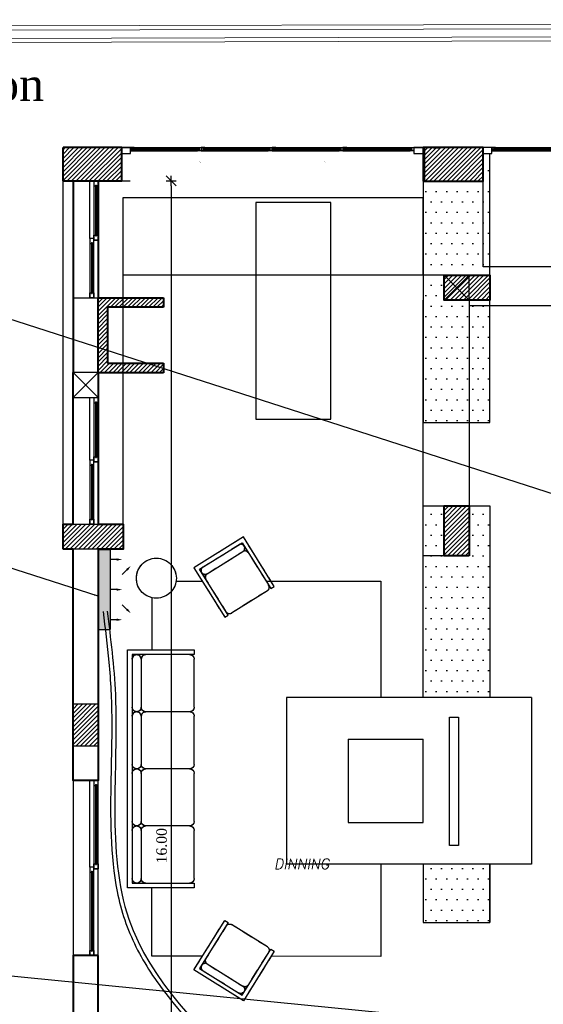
# Model space of a CAD drawing. Header units: metres. Extents: x -710577 to 709766, y -710660 to 709683.
# Tile 29 of 70: x -482.76 to -476.48, y -512.12 to -500.3. Entities that reach past the tile are written whole.
import ezdxf
from ezdxf.enums import TextEntityAlignment as Align

# ---------------------------------------------------------------- set-up
doc = ezdxf.new("R2010")
doc.units = ezdxf.units.M
doc.header["$LTSCALE"] = 50
doc.header["$MEASUREMENT"] = 0
doc.set_wipeout_variables(frame=1)
for name, pattern in [('GR XREF$0$DASHED2', [0.375, 0.25, -0.125]), ('GR XREF$0$HIDDEN', [0.375, 0.25, -0.125]), ('GR-263$0$ground$0$DOT2', [0.125, 0, -0.125])]:
    doc.linetypes.add(name, pattern=pattern)
for name, color, linetype in [('BS XREF$0$INT- ARCH Dim', 8, 'Continuous'), ('GR XREF$0$INT- BEAM', 254, 'GR XREF$0$DASHED2'), ('GR XREF$0$INT- COLUMN', 251, 'Continuous'), ('GR XREF$0$INT- COLUMN HATCH', 8, 'Continuous'), ('GR XREF$0$INT- ELEVATION HATCH', 38, 'Continuous'), ('GR XREF$0$INT- ELEVATION PLAN', 25, 'Continuous'), ('GR XREF$0$INT- FURNITURE', 30, 'Continuous'), ('GR XREF$0$INT- FURNITURE FIXED HIDDEN', 254, 'GR XREF$0$HIDDEN'), ('GR XREF$0$INT- FURNITURE HIDDEN', 254, 'GR XREF$0$HIDDEN'), ('GR XREF$0$INT- GLASS', 5, 'Continuous'), ('GR XREF$0$INT- WINDOWS', 5, 'Continuous'), ('GR-263$0$ground$0$RN', 3, 'Continuous'), ('RA-TEXT', 3, 'Continuous'), ('Samrt Heat', 1, 'Continuous'), ('smart heat', 7, 'Continuous')]:
    doc.layers.add(name, color=color, linetype=linetype)
doc.layers.add('GR XREF$0$INT- WALL', color=7, linetype='Continuous', lineweight=40)
doc.styles.add('AM3', font='times.ttf')
doc.styles.add('Border', font='arial.ttf')
doc.styles.add('GR-263$0$ground$0$AXT', font='simplex.shx')
doc.styles.add('GR-263$0$ground$0$ROMANTICBOLD', font='times.ttf')
doc.dimstyles.new('35', dxfattribs={"dimscale": 0, "dimtxt": 0.09, "dimasz": 0.05, "dimexe": 0, "dimexo": 0, "dimgap": 0, "dimtad": 0, "dimzin": 0, "dimdsep": 46, "dimtxsty": 'AM3', "dimcen": 0, "dimadec": 3, "dimazin": 0, "dimtfac": 1, "dimtofl": 0, "dimtmove": 1, "dimatfit": 3, "dimfxl": 0.18, "dimtfill": 1, "dimtolj": 1, "dimtzin": 0, "dimarcsym": 0})
doc.dimstyles.new('GR-263$0$ground$0$DIM-50$0', dxfattribs={"dimscale": 0, "dimtxt": 0.125, "dimasz": 0.06, "dimexe": 0, "dimexo": 0, "dimgap": 0.05, "dimtad": 1, "dimrnd": 0.5, "dimzin": 0, "dimdsep": 46, "dimtxsty": 'GR-263$0$ground$0$ROMANTICBOLD', "dimblk1": 'GR-263$0$ground$0$DTICK', "dimblk2": 'GR-263$0$ground$0$DTICK', "dimsah": 1, "dimcen": 0.1, "dimclrd": 2, "dimclre": 2, "dimclrt": 3, "dimaunit": 1, "dimadec": 0, "dimazin": 0, "dimtfac": 1e-05, "dimtix": 1, "dimtmove": 2, "dimatfit": 3, "dimldrblk": 'GR-263$0$ground$0$DTICK', "dimfxl": 0, "dimtolj": 1, "dimtzin": 0, "dimarcsym": 0})
pattern_1 = [(45, (275.926745, -893.500165), (-0.0265165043, 0.0265165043), [])]
pattern_2 = [(0, (-434.07933, -530.4889), (0.0625, 0.125), [0, -0.125])]

# ---------------------------------------------------------------- blocks, each defined once
blk = doc.blocks.new('*U1893')
for p, q in [((-10, 100), (-1050, 100)), ((-1000, 30), (-40, 30)), ((-1000, 30), (-1000, 20)), ((-1000, 20), (-40, 20)), ((-40, 30), (-40, 20)), ((40, 80), (1000, 80)), ((40, 80), (40, 70)), ((40, 70), (1000, 70)), ((1000, 80), (1000, 70))]:
    blk.add_line(p, q)
for points in [[(-1050, 300), (1050, 300), (1050, 0), (-1050, 0)], [(-1050, 0), (-1050, 50), (10, 50), (10, 0)], [(-10, 50), (-10, 100), (1050, 100), (1050, 50)]]:
    blk.add_lwpolyline(points, close=True)
for points in [[(-990, 20), (-990, 0), (-1050, 0), (-1050, 50), (-990, 50), (-990, 30)], [(-50, 20), (-50, 0), (10, 0), (10, 50), (-50, 50), (-50, 30)], [(50, 70), (50, 50), (-10, 50), (-10, 100), (50, 100), (50, 80)], [(990, 70), (990, 50), (1050, 50), (1050, 100), (990, 100), (990, 80)]]:
    blk.add_lwpolyline(points)
blk = doc.blocks.new('*U1892')
for p, q in [((-10, 100), (-701, 100)), ((-651, 30), (-40, 30)), ((-651, 30), (-651, 20)), ((-651, 20), (-40, 20)), ((-40, 30), (-40, 20)), ((40, 80), (651, 80)), ((40, 80), (40, 70)), ((40, 70), (651, 70)), ((651, 80), (651, 70))]:
    blk.add_line(p, q)
for points in [[(-701, 300), (701, 300), (701, 0), (-701, 0)], [(-701, 0), (-701, 50), (10, 50), (10, 0)], [(-10, 50), (-10, 100), (701, 100), (701, 50)]]:
    blk.add_lwpolyline(points, close=True)
for points in [[(-641, 20), (-641, 0), (-701, 0), (-701, 50), (-641, 50), (-641, 30)], [(-50, 20), (-50, 0), (10, 0), (10, 50), (-50, 50), (-50, 30)], [(50, 70), (50, 50), (-10, 50), (-10, 100), (50, 100), (50, 80)], [(641, 70), (641, 50), (701, 50), (701, 100), (641, 100), (641, 80)]]:
    blk.add_lwpolyline(points)
blk = doc.blocks.new('*U1891')
for p, q in [((-10, 100), (-759, 100)), ((-709, 30), (-40, 30)), ((-709, 30), (-709, 20)), ((-709, 20), (-40, 20)), ((-40, 30), (-40, 20)), ((40, 80), (709, 80)), ((40, 80), (40, 70)), ((40, 70), (709, 70)), ((709, 80), (709, 70))]:
    blk.add_line(p, q)
for points in [[(-759, 300), (759, 300), (759, 0), (-759, 0)], [(-759, 0), (-759, 50), (10, 50), (10, 0)], [(-10, 50), (-10, 100), (759, 100), (759, 50)]]:
    blk.add_lwpolyline(points, close=True)
for points in [[(-699, 20), (-699, 0), (-759, 0), (-759, 50), (-699, 50), (-699, 30)], [(-50, 20), (-50, 0), (10, 0), (10, 50), (-50, 50), (-50, 30)], [(50, 70), (50, 50), (-10, 50), (-10, 100), (50, 100), (50, 80)], [(699, 70), (699, 50), (759, 50), (759, 100), (699, 100), (699, 80)]]:
    blk.add_lwpolyline(points)
blk = doc.blocks.new('*U1886')
blk.add_lwpolyline([(2.5, -0.5), (87.5, -0.5), (87.5, 0.5), (2.5, 0.5)], close=True)
at = {"layer": 'GR XREF$0$INT- ELEVATION PLAN'}
for points in [[(4.5, 1.9), (0, 1.9), (0, -1.9), (4.5, -1.9), (4.5, -0.7), (2.3, -0.7), (2.3, 0.7), (4.5, 0.7)], [(4.4, 1.8), (0.1, 1.8), (0.1, -1.8), (4.4, -1.8), (4.4, -0.8), (2.2, -0.8), (2.2, 0.8), (4.4, 0.8)], [(85.5, 1.9), (90, 1.9), (90, -1.9), (85.5, -1.9), (85.5, -0.7), (87.7, -0.7), (87.7, 0.7), (85.5, 0.7)], [(85.6, 1.8), (89.9, 1.8), (89.9, -1.8), (85.6, -1.8), (85.6, -0.8), (87.8, -0.8), (87.8, 0.8), (85.6, 0.8)]]:
    blk.add_lwpolyline(points, close=True, dxfattribs=at)
for points in [[(4.5, 1.9), (85.5, 1.9)], [(4.5, -1.9), (85.5, -1.9)]]:
    blk.add_lwpolyline(points, dxfattribs=at)
blk = doc.blocks.new('*U1889')
blk.add_lwpolyline([(2.5, -0.5), (82.5, -0.5), (82.5, 0.5), (2.5, 0.5)], close=True)
at = {"layer": 'GR XREF$0$INT- ELEVATION PLAN'}
for points in [[(4.5, 1.9), (0, 1.9), (0, -1.9), (4.5, -1.9), (4.5, -0.7), (2.3, -0.7), (2.3, 0.7), (4.5, 0.7)], [(4.4, 1.8), (0.1, 1.8), (0.1, -1.8), (4.4, -1.8), (4.4, -0.8), (2.2, -0.8), (2.2, 0.8), (4.4, 0.8)], [(80.5, 1.9), (85, 1.9), (85, -1.9), (80.5, -1.9), (80.5, -0.7), (82.7, -0.7), (82.7, 0.7), (80.5, 0.7)], [(80.6, 1.8), (84.9, 1.8), (84.9, -1.8), (80.6, -1.8), (80.6, -0.8), (82.8, -0.8), (82.8, 0.8), (80.6, 0.8)]]:
    blk.add_lwpolyline(points, close=True, dxfattribs=at)
for points in [[(4.5, 1.9), (80.5, 1.9)], [(4.5, -1.9), (80.5, -1.9)]]:
    blk.add_lwpolyline(points, dxfattribs=at)
blk = doc.blocks.new('GR-263$0$ground$0$RN')
at = {"style": 'GR-263$0$ground$0$AXT', "oblique": 10}
for tag, p in [('R1', (0, 0.75)), ('R2', (0, 0.5)), ('R3', (0, 0.25)), ('R4', (0, 0))]:
    blk.add_attdef(tag, text='', height=0.15, dxfattribs=at).set_placement(p, align=Align.MIDDLE)
blk = doc.blocks.new('GR-263$0$ground$0$DTICK')
at = {"color": 3}
blk.add_line((-1, -1), (1, 1), dxfattribs=at)
for p, q in [((-1, 0), (1, 0)), ((0, 1), (0, -1))]:
    blk.add_line(p, q)
blk = doc.blocks.new('*D2048')
at = {"layer": 'BS XREF$0$INT- ARCH Dim', "color": 2, "linetype": 'GR-263$0$ground$0$DOT2', "lineweight": -2, "transparency": 16777216}
for p, q in [((-481.54, -502.237), (-480.947, -502.237)), ((-480.574, -518.197), (-480.947, -518.197))]:
    blk.add_line(p, q, dxfattribs=at)
at = {"layer": 'BS XREF$0$INT- ARCH Dim', "color": 2, "lineweight": -2, "transparency": 16777216}
blk.add_line((-480.947, -502.297), (-480.947, -518.137), dxfattribs=at)
at = {"layer": 'BS XREF$0$INT- ARCH Dim', "color": 2, "lineweight": -2, "transparency": 16777216, "xscale": 0.06, "yscale": 0.06, "zscale": 0.06}
for p, rotation in [((-480.947, -502.237), 90), ((-480.947, -518.197), 270)]:
    blk.add_blockref('GR-263$0$ground$0$DTICK', p, dxfattribs=dict(at, rotation=rotation))
at = {"layer": 'BS XREF$0$INT- ARCH Dim', "color": 3, "transparency": 16777216, "insert": (-481.061, -510.217), "char_height": 0.125, "attachment_point": 5, "rotation": 90, "style": 'GR-263$0$ground$0$ROMANTICBOLD'}
blk.add_mtext('\\A1;16.00', dxfattribs=at)
blk = doc.blocks.new('GR XREF$0$COUCH 8')
for p, q in [((-97.4, -6.6), (-39.7, -6.6)), ((-28.9, -6.6), (28.9, -6.6)), ((39.7, -6.6), (97.4, -6.6)), ((108.3, -6.6), (166, -6.6)), ((-34.3, -64.6), (-34.3, -12)), ((34.3, -64.6), (34.3, -12)), ((102.9, -64.6), (102.9, -12)), ((-39.7, -70), (-97.4, -70)), ((28.9, -70), (-28.9, -70)), ((97.4, -70), (39.7, -70)), ((166, -70), (108.3, -70))]:
    blk.add_line(p, q)
blk.add_lwpolyline([(171.4, -70), (177.1, -70), (177.1, 10), (-108.6, 10), (-108.6, -70), (-102.9, -70), (-102.9, 4.3), (171.4, 4.3)], close=True)
for points in [[(-102.9, -12, -0.414214), (-97.4, -6.6, -1), (-97.4, 4.3)], [(-34.3, -12, -0.414214), (-28.9, -6.6, -1), (-28.9, 4.3)]]:
    blk.add_lwpolyline(points, format="xyb")
for centre, start, end in [((-39.7, -1.1), 270, 90), ((28.9, -1.1), 270, 90), ((39.7, -1.1), 90, 270), ((97.4, -1.1), 270, 90), ((108.3, -1.1), 90, 270), ((166, -1.1), 270, 90), ((-39.7, -12), 0, 90), ((28.9, -12), 0, 90), ((39.7, -12), 90, 180), ((97.4, -12), 0, 90), ((108.3, -12), 90, 180), ((166, -12), 0, 90), ((-97.4, -64.6), 180, 270), ((-39.7, -64.6), 270, 0), ((-28.9, -64.6), 180, 270), ((28.9, -64.6), 270, 0), ((39.7, -64.6), 180, 270), ((97.4, -64.6), 270, 0), ((108.3, -64.6), 180, 270), ((166, -64.6), 270, 0)]:
    blk.add_arc(centre, 5.43, start, end)
blk = doc.blocks.new('GR XREF$0$CHAIR 7')
for p, q in [((-25.3, -14.5), (25.2, -14.5)), ((25.2, -70), (-25.3, -70))]:
    blk.add_line(p, q)
blk.add_lwpolyline([(30, -70), (35, -70), (35, 0), (-35, 0), (-35, -70), (-30, -70), (-30, -5), (30, -5)], close=True)
blk.add_lwpolyline([(-30, -19.3, -0.414214), (-25.3, -14.5, -1), (-25.3, -5)], format="xyb")
for centre, start, end in [((25.2, -9.8), 270, 90), ((25.2, -19.3), 0, 90), ((-25.3, -65.3), 180, 270), ((25.2, -65.3), 270, 0)]:
    blk.add_arc(centre, 4.75, start, end)
blk = doc.blocks.new('GR XREF$0$TV')
blk.add_wipeout([(6, 59), (11, 62.4), (11, -63.1), (6, -59)])
blk.add_wipeout([(3.5, 44.5), (6, 47), (6, -47), (3.5, -44.5)])
blk.add_wipeout([(3.5, -11.2), (3.5, 11.2), (0, 11.2), (0, -11.2)])
blk = doc.blocks.new('A$C4BE8651F')
h = blk.add_hatch(color=240)
h.set_gradient(color1=(250, 5, 38), color2=(238, 110, 242), tint=1, name='INVCURVED')
h.paths.add_polyline_path([(-0.4669, 0.0614), (-0.4669, 0.0121), (-0.4669, -0.0386), (0.1932, -0.0385), (0.1932, 0.0615)])
at = {"color": 1}
for p, q in [((0.1932, 0.0621), (-0.4669, 0.0621)), ((-0.4669, -0.0385), (-0.4669, 0.0615)), ((0.1932, -0.0385), (0.1932, 0.0615)), ((0.1932, -0.0379), (-0.4669, -0.0379))]:
    blk.add_line(p, q, dxfattribs=at)
for points in [[(-0.3854, 0.1618, 0, 0.0191, 0), (-0.3854, 0.1172, 0.0191, 0.0191, 0), (-0.3854, 0.1172, 0.0191, 0.0191, 0)], [(-0.3318, 0.2325, 0, 0.0191, 0), (-0.3003, 0.2009, 0.0191, 0.0191, 0), (-0.3003, 0.2009, 0.0191, 0.0191, 0)], [(-0.1368, 0.1618, 0, 0.0191, 0), (-0.1368, 0.1172, 0.0191, 0.0191, 0), (-0.1368, 0.1172, 0.0191, 0.0191, 0)], [(0.0582, 0.2325, 0, 0.0191, 0), (0.0266, 0.2009, 0.0191, 0.0191, 0), (0.0266, 0.2009, 0.0191, 0.0191, 0)], [(0.1118, 0.1618, 0, 0.0191, 0), (0.1118, 0.1172, 0.0191, 0.0191, 0), (0.1118, 0.1172, 0.0191, 0.0191, 0)]]:
    blk.add_lwpolyline(points, format="xyseb", dxfattribs=at)
for points in [[(-0.3003, 0.2009), (-0.2611, 0.1618)], [(0.0266, 0.2009), (-0.0125, 0.1618)], [(-0.3854, 0.1172), (-0.3854, 0.0618)], [(-0.1368, 0.1172), (-0.1368, 0.0618)], [(0.1118, 0.1172), (0.1118, 0.0618)]]:
    blk.add_lwpolyline(points, dxfattribs=at)

msp = doc.modelspace()

# ---------------------------------------------------------------- hatches: boundary and pattern name
at = {"layer": 'GR XREF$0$INT- COLUMN HATCH'}
h = msp.add_hatch(dxfattribs=at)
h.set_pattern_fill('ANSI31', color=256, scale=0.3, style=0)
h.set_pattern_definition(pattern_1)
h.paths.add_polyline_path([(-482.244, -501.838), (-481.54, -501.838), (-481.54, -502.237), (-482.244, -502.237)])
h = msp.add_hatch(dxfattribs=at)
h.set_pattern_fill('ANSI31', color=256, scale=0.3, style=0)
h.set_pattern_definition(pattern_1)
h.paths.add_polyline_path([(-477.204, -501.837), (-477.908, -501.837), (-477.908, -502.24), (-477.204, -502.238)])
h = msp.add_hatch(dxfattribs=at)
h.set_pattern_fill('ANSI31', color=256, scale=0.3, style=0)
h.set_pattern_definition([(45, (276.176672, -767.539074), (-0.0265165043, 0.0265165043), [])])
h.paths.add_polyline_path([(-477.124, -503.367), (-477.674, -503.367), (-477.674, -503.667), (-477.124, -503.667)])
h = msp.add_hatch(dxfattribs=at)
h.set_pattern_fill('ANSI31', color=256, scale=0.287235, style=0)
h.set_pattern_definition([(45, (-446.977822, -395.988346), (-0.025388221, 0.025388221), [])])
h.paths.add_polyline_path([(-481.614, -503.639), (-481.824, -503.639), (-481.824, -504.539), (-481.614, -504.539), (-481.039, -504.539), (-481.039, -504.424), (-481.71, -504.424), (-481.71, -503.754), (-481.039, -503.754), (-481.039, -503.639)])
h = msp.add_hatch(dxfattribs=at)
h.set_pattern_fill('ANSI31', color=256, scale=0.3, style=0)
h.set_pattern_definition([(45, (275.926747, -767.539074), (-0.0265165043, 0.0265165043), [])])
h.paths.add_polyline_path([(-477.674, -506.737), (-477.374, -506.737), (-477.374, -506.137), (-477.674, -506.137)])
h = msp.add_hatch(dxfattribs=at)
h.set_pattern_fill('ANSI31', color=256, scale=0.3, style=0)
h.set_pattern_definition([(45, (258.156745, -893.499947), (-0.0265165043, 0.0265165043), [])])
h.paths.add_polyline_path([(-481.524, -506.357), (-482.244, -506.357), (-482.244, -506.657), (-481.524, -506.657)])
h = msp.add_hatch(dxfattribs=at)
h.set_pattern_fill('ANSI31', color=256, scale=0.3, style=0)
h.set_pattern_definition([(45, (275.926745, -767.539074), (-0.0265165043, 0.0265165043), [])])
h.paths.add_polyline_path([(-482.124, -509.017), (-481.824, -509.017), (-481.824, -508.517), (-482.124, -508.517)])
at = {"layer": 'GR XREF$0$INT- ELEVATION HATCH'}
h = msp.add_hatch(dxfattribs=at)
h.set_pattern_fill('DOTS', color=256, scale=2)
h.set_pattern_definition(pattern_2)
h.paths.add_polyline_path([(-477.124, -503.667), (-477.674, -503.667), (-477.674, -503.367), (-477.124, -503.367), (-477.124, -501.907), (-477.204, -501.907), (-477.204, -502.24), (-477.924, -502.24), (-477.924, -505.137), (-477.124, -505.137)])
h = msp.add_hatch(dxfattribs=at)
h.set_pattern_fill('DOTS', color=256, scale=2)
h.set_pattern_definition(pattern_2)
h.paths.add_polyline_path([(-477.124, -506.137), (-477.924, -506.137), (-477.924, -508.437), (-477.124, -508.437)])
h.paths.add_polyline_path([(-477.374, -506.737), (-477.674, -506.737), (-477.674, -506.137), (-477.374, -506.137)], flags=16)
h = msp.add_hatch(dxfattribs=at)
h.set_pattern_fill('DOTS', color=256, scale=2)
h.set_pattern_definition(pattern_2)
h.paths.add_polyline_path([(-477.124, -512.237), (-477.924, -512.237), (-477.924, -512.737), (-477.374, -512.737), (-477.374, -513.038), (-477.924, -513.038), (-477.924, -515.052, -0.5), (-477.124, -515.052)])
h.paths.add_polyline_path([(-477.124, -510.437), (-477.924, -510.437), (-477.924, -511.137), (-477.124, -511.137)])

# ---------------------------------------------------------------- linework, layer by layer
at = {"color": 1}
msp.add_spline([(-473.219, -507.368), (-473.46, -508.043), (-476.431, -512.523), (-476.42, -514.156), (-476.406, -516.28), (-476.457, -517.424), (-476.542, -517.876), (-477.26, -518.382)], degree=3, dxfattribs=at)
at = {"color": 5}
msp.add_open_spline([(-473.172, -507.383), (-473.222, -507.541), (-473.273, -507.7), (-473.426, -508.11), (-473.546, -508.354), (-473.833, -508.821), (-473.997, -509.045), (-474.521, -509.701), (-474.913, -510.116), (-475.503, -510.809), (-475.72, -511.084), (-476.06, -511.617), (-476.191, -511.872), (-476.352, -512.349), (-476.396, -512.566), (-476.432, -513.02), (-476.427, -513.256), (-476.399, -513.774), (-476.374, -514.058), (-476.347, -514.619), (-476.341, -514.897), (-476.338, -515.557), (-476.346, -515.937), (-476.364, -516.541), (-476.372, -516.767), (-476.391, -517.162), (-476.399, -517.327), (-476.422, -517.627), (-476.437, -517.76), (-476.559, -518.042), (-476.701, -518.158), (-476.983, -518.317), (-477.113, -518.373), (-477.241, -518.428)], degree=3, knots=[0, 0, 0, 0, 0.496939, 0.496939, 1.299687, 1.299687, 2.102435, 2.102435, 3.707932, 3.707932, 4.749981, 4.749981, 5.658724, 5.658724, 6.369942, 6.369942, 7.081159, 7.081159, 7.907294, 7.907294, 8.733429, 8.733429, 9.882318, 9.882318, 10.574327, 10.574327, 11.061606, 11.061606, 11.43174, 11.43174, 11.957656, 11.957656, 12.332743, 12.332743, 12.332743, 12.332743], dxfattribs=at)
at = {"layer": 'GR XREF$0$INT- BEAM'}
for p, q in [((-482.244, -501.838), (-477.204, -501.838)), ((-482.244, -506.658), (-482.244, -501.838)), ((-477.204, -503.267), (-477.204, -501.838)), ((-481.524, -502.438), (-477.924, -502.438)), ((-481.524, -506.358), (-481.524, -502.438)), ((-477.924, -503.368), (-477.924, -502.438)), ((-473.149, -503.267), (-477.204, -503.267)), ((-477.674, -503.367), (-481.524, -503.367)), ((-477.374, -503.668), (-477.674, -503.367)), ((-477.674, -503.667), (-477.374, -503.367)), ((-477.924, -506.738), (-477.924, -503.668)), ((-477.374, -503.668), (-477.374, -506.138)), ((-473.149, -503.737), (-477.374, -503.738)), ((-477.674, -506.738), (-477.924, -506.738))]:
    msp.add_line(p, q, dxfattribs=at)
msp.add_lwpolyline([(-477.374, -503.667), (-477.374, -503.367), (-477.674, -503.367), (-477.674, -503.667)], dxfattribs=at)
at = {"layer": 'GR XREF$0$INT- COLUMN'}
for p, q in [((-481.824, -504.838), (-482.124, -504.538)), ((-481.824, -504.538), (-482.124, -504.838))]:
    msp.add_line(p, q, dxfattribs=at)
for points in [[(-482.244, -501.838), (-481.54, -501.838), (-481.54, -502.237), (-482.244, -502.237)], [(-477.204, -501.837), (-477.908, -501.837), (-477.908, -502.24), (-477.204, -502.238)], [(-477.674, -503.667), (-477.124, -503.667), (-477.124, -503.367), (-477.674, -503.367)], [(-482.124, -504.838), (-481.824, -504.838), (-481.824, -504.538), (-482.124, -504.538)], [(-477.674, -506.737), (-477.374, -506.737), (-477.374, -506.137), (-477.674, -506.137)], [(-481.524, -506.657), (-482.244, -506.657), (-482.244, -506.357), (-481.524, -506.357)], [(-482.124, -509.017), (-481.824, -509.017), (-481.824, -508.517), (-482.124, -508.517)]]:
    msp.add_lwpolyline(points, close=True, dxfattribs=at)
at = {"layer": 'GR XREF$0$INT- ELEVATION PLAN'}
for p, q in [((-477.924, -510.437), (-477.924, -511.137)), ((-477.924, -510.437), (-477.924, -511.137)), ((-477.124, -511.137), (-477.124, -510.437)), ((-477.124, -511.137), (-477.124, -510.437)), ((-477.924, -511.137), (-477.124, -511.137)), ((-477.924, -511.137), (-477.124, -511.137))]:
    msp.add_line(p, q, dxfattribs=at)
at = {"layer": 'GR XREF$0$INT- ELEVATION PLAN', "elevation": 0}
for points in [[(-477.924, -501.907), (-477.925, -505.137), (-477.125, -505.137), (-477.125, -501.907)], [(-477.924, -501.907), (-477.925, -505.137), (-477.125, -505.137), (-477.125, -501.907)], [(-477.924, -508.437), (-477.924, -506.137), (-477.124, -506.137), (-477.124, -508.437)], [(-477.924, -508.437), (-477.924, -506.137), (-477.124, -506.137), (-477.124, -508.437)]]:
    msp.add_lwpolyline(points, dxfattribs=at)
at = {"layer": 'GR XREF$0$INT- FURNITURE'}
for p, q in [((-476.624, -508.437), (-479.564, -508.437)), ((-479.564, -508.437), (-479.564, -510.437)), ((-476.624, -508.437), (-479.564, -508.437)), ((-479.564, -508.437), (-479.564, -510.437)), ((-476.624, -508.437), (-476.624, -510.437)), ((-476.624, -508.437), (-476.624, -510.437)), ((-478.824, -508.937), (-477.924, -508.937)), ((-478.824, -508.937), (-477.924, -508.937)), ((-476.624, -510.437), (-479.564, -510.437)), ((-476.624, -510.437), (-479.564, -510.437))]:
    msp.add_line(p, q, dxfattribs=at)
msp.add_lwpolyline([(-479.932, -505.096), (-479.032, -505.096), (-479.032, -502.496), (-479.932, -502.496)], close=True, dxfattribs=at)
msp.add_lwpolyline([(-479.932, -505.096), (-479.032, -505.096), (-479.032, -502.496), (-479.932, -502.496)], close=True, dxfattribs=at)
for points in [[(-480.887, -507.041), (-480.574, -507.041)], [(-480.887, -507.041), (-480.574, -507.041)], [(-479.808, -507.041), (-478.431, -507.041), (-478.431, -508.437)], [(-479.808, -507.041), (-478.431, -507.041), (-478.431, -508.437)], [(-481.181, -507.239), (-481.181, -507.865)], [(-481.181, -507.239), (-481.181, -507.865)], [(-478.431, -510.437), (-478.431, -511.546), (-479.747, -511.543)], [(-478.431, -510.437), (-478.431, -511.546), (-479.747, -511.543)], [(-480.571, -511.542), (-481.181, -511.541), (-481.181, -510.722)], [(-480.571, -511.542), (-481.181, -511.541), (-481.181, -510.722)]]:
    msp.add_lwpolyline(points, dxfattribs=at)
msp.add_polyline3d([(-478.824, -508.937, 0), (-478.824, -509.937, 0), (-477.924, -509.937, 0), (-477.924, -508.937, 0)], dxfattribs=at)
msp.add_polyline3d([(-478.824, -508.937, 0), (-478.824, -509.937, 0), (-477.924, -509.937, 0), (-477.924, -508.937, 0)], dxfattribs=at)
msp.add_circle((-481.125, -507.006), 0.24, dxfattribs=at)
msp.add_circle((-481.125, -507.006), 0.24, dxfattribs=at)
at = {"layer": 'GR XREF$0$INT- FURNITURE FIXED HIDDEN'}
for p, q in [((-476.624, -508.437), (-479.564, -508.437)), ((-479.564, -508.437), (-479.564, -510.437)), ((-476.624, -508.437), (-479.564, -508.437)), ((-479.564, -508.437), (-479.564, -510.437)), ((-476.624, -508.437), (-476.624, -510.437)), ((-476.624, -508.437), (-476.624, -510.437)), ((-478.824, -508.937), (-477.924, -508.937)), ((-478.824, -508.937), (-477.924, -508.937)), ((-476.624, -510.437), (-479.564, -510.437)), ((-476.624, -510.437), (-479.564, -510.437))]:
    msp.add_line(p, q, dxfattribs=at)
msp.add_lwpolyline([(-479.932, -505.096), (-479.032, -505.096), (-479.032, -502.496), (-479.932, -502.496)], close=True, dxfattribs=at)
msp.add_lwpolyline([(-479.932, -505.096), (-479.032, -505.096), (-479.032, -502.496), (-479.932, -502.496)], close=True, dxfattribs=at)
for points in [[(-480.887, -507.041), (-480.574, -507.041)], [(-480.887, -507.041), (-480.574, -507.041)], [(-479.808, -507.041), (-478.431, -507.041), (-478.431, -508.437)], [(-479.808, -507.041), (-478.431, -507.041), (-478.431, -508.437)], [(-481.181, -507.239), (-481.181, -507.865)], [(-481.181, -507.239), (-481.181, -507.865)], [(-478.431, -510.437), (-478.431, -511.546), (-479.747, -511.543)], [(-478.431, -510.437), (-478.431, -511.546), (-479.747, -511.543)], [(-480.571, -511.542), (-481.181, -511.541), (-481.181, -510.722)], [(-480.571, -511.542), (-481.181, -511.541), (-481.181, -510.722)]]:
    msp.add_lwpolyline(points, dxfattribs=at)
msp.add_polyline3d([(-478.824, -508.937, 0), (-478.824, -509.937, 0), (-477.924, -509.937, 0), (-477.924, -508.937, 0)], dxfattribs=at)
msp.add_polyline3d([(-478.824, -508.937, 0), (-478.824, -509.937, 0), (-477.924, -509.937, 0), (-477.924, -508.937, 0)], dxfattribs=at)
msp.add_circle((-481.125, -507.006), 0.24, dxfattribs=at)
msp.add_circle((-481.125, -507.006), 0.24, dxfattribs=at)
at = {"layer": 'GR XREF$0$INT- FURNITURE HIDDEN'}
msp.add_line((-477.124, -510.437), (-477.124, -511.137), dxfattribs=at)
msp.add_line((-477.124, -510.437), (-477.124, -511.137), dxfattribs=at)
at = {"layer": 'GR XREF$0$INT- WALL'}
for p, q in [((-482.244, -502.237), (-482.244, -501.838)), ((-477.799, -501.837), (-477.719, -501.837)), ((-482.124, -502.237), (-482.124, -504.538)), ((-481.824, -502.237), (-481.824, -503.638)), ((-481.824, -502.237), (-481.824, -503.638)), ((-481.824, -503.639), (-481.039, -503.639)), ((-481.824, -504.539), (-481.824, -503.639)), ((-481.039, -503.639), (-481.039, -503.754)), ((-481.039, -503.754), (-481.71, -503.754)), ((-481.71, -503.754), (-481.71, -504.424)), ((-481.71, -504.424), (-481.039, -504.424)), ((-481.039, -504.424), (-481.039, -504.539)), ((-482.124, -506.357), (-482.124, -504.538)), ((-481.516, -504.539), (-481.824, -504.539)), ((-481.039, -504.539), (-481.516, -504.539)), ((-482.244, -506.658), (-482.244, -506.357)), ((-482.244, -506.357), (-482.124, -506.357)), ((-482.124, -506.658), (-482.244, -506.658))]:
    msp.add_line(p, q, dxfattribs=at)
for points in [[(-482.244, -502.237), (-481.54, -502.237), (-481.54, -501.838), (-482.244, -501.838)], [(-481.824, -504.538), (-481.824, -506.357), (-481.524, -506.357), (-481.524, -506.657), (-481.824, -506.657), (-481.824, -509.433), (-482.124, -509.433), (-482.124, -506.658)]]:
    msp.add_lwpolyline(points, dxfattribs=at)
for points in [[(-477.924, -502.24), (-477.204, -502.24), (-477.204, -501.837), (-477.924, -501.837)], [(-477.674, -503.367), (-477.124, -503.367), (-477.124, -503.667), (-477.674, -503.667)], [(-477.374, -506.737), (-477.674, -506.737), (-477.674, -506.137), (-477.374, -506.137)], [(-481.824, -511.533), (-482.124, -511.533), (-482.124, -514.368), (-482.644, -514.368), (-482.644, -515.229), (-482.124, -515.229), (-482.124, -515.517), (-481.824, -515.517)]]:
    msp.add_lwpolyline(points, close=True, dxfattribs=at)
at = {"layer": 'GR XREF$0$INT- WINDOWS'}
for points in [[(-481.54, -501.907), (-481.437, -501.907), (-481.437, -501.837), (-481.54, -501.837)], [(-478.037, -501.908), (-477.924, -501.907), (-477.924, -501.837), (-478.037, -501.838)], [(-477.204, -501.907), (-477.101, -501.907), (-477.101, -501.837), (-477.204, -501.837)]]:
    msp.add_lwpolyline(points, close=True, dxfattribs=at)
at = {"layer": 'GR XREF$0$INT- WINDOWS', "const_width": 0.0015}
for points in [[(-480.311, -502.001), (-480.611, -502.001), (-480.578, -502.032)], [(-478.811, -502.001), (-479.111, -502.001), (-479.078, -502.032)]]:
    msp.add_lwpolyline(points, dxfattribs=at)
at = {"layer": 'Samrt Heat', "color": 240, "lineweight": 0, "true_color": 0xed1f24}
for p, q in [((-451.739, -500.302), (-487.669, -500.389)), ((-451.739, -500.353), (-487.669, -500.439))]:
    msp.add_line(p, q, dxfattribs=at)
at = {"layer": 'smart heat', "color": 240, "lineweight": 0, "true_color": 0xed1f24}
for p, q in [((-457.6, -500.454), (-487.82, -500.54)), ((-457.6, -500.504), (-487.82, -500.591))]:
    msp.add_line(p, q, dxfattribs=at)

# ---------------------------------------------------------------- block references
at = {"layer": 'GR XREF$0$INT- FURNITURE'}
for name, p, xscale, yscale, zscale, rotation in [('GR XREF$0$CHAIR 7', (-480.378, -506.696), 0.01000000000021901, 0.01000000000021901, 0.01000000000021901, 31.98630742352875), ('GR XREF$0$CHAIR 7', (-480.378, -506.696), 0.01000000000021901, 0.01000000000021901, 0.01000000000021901, 31.98630742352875), ('GR XREF$0$COUCH 8', (-481.372, -508.951), -0.01000000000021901, 0.01000000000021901, 0.01000000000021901, 90), ('GR XREF$0$COUCH 8', (-481.372, -508.951), -0.01000000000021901, 0.01000000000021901, 0.01000000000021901, 90), ('GR XREF$0$CHAIR 7', (-480.378, -511.892), -0.010000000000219, 0.010000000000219, 0.01000000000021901, 148.0136925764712), ('GR XREF$0$CHAIR 7', (-480.378, -511.892), -0.010000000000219, 0.010000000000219, 0.010000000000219, 148.0136925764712)]:
    msp.add_blockref(name, p, dxfattribs=dict(at, xscale=xscale, yscale=yscale, zscale=zscale, rotation=rotation))
at = {"layer": 'GR XREF$0$INT- FURNITURE', "xscale": 0.01000000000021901, "yscale": 0.01000000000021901, "zscale": 0.01000000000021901}
msp.add_blockref('GR XREF$0$TV', (-477.61, -509.437), dxfattribs=at)
at = {"layer": 'GR XREF$0$INT- FURNITURE FIXED HIDDEN'}
for name, p, xscale, yscale, zscale, rotation in [('GR XREF$0$CHAIR 7', (-480.378, -506.696), 0.01000000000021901, 0.01000000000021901, 0.01000000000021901, 31.98630742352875), ('GR XREF$0$CHAIR 7', (-480.378, -506.696), 0.01000000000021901, 0.01000000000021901, 0.01000000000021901, 31.98630742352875), ('GR XREF$0$COUCH 8', (-481.372, -508.951), -0.01000000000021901, 0.01000000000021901, 0.01000000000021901, 90), ('GR XREF$0$COUCH 8', (-481.372, -508.951), -0.01000000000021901, 0.01000000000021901, 0.01000000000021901, 90), ('GR XREF$0$CHAIR 7', (-480.378, -511.892), -0.010000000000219, 0.010000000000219, 0.01000000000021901, 148.0136925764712), ('GR XREF$0$CHAIR 7', (-480.378, -511.892), -0.010000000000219, 0.010000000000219, 0.010000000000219, 148.0136925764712)]:
    msp.add_blockref(name, p, dxfattribs=dict(at, xscale=xscale, yscale=yscale, zscale=zscale, rotation=rotation))
at = {"layer": 'GR XREF$0$INT- GLASS', "xscale": 0.01000000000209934, "yscale": 0.01000000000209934, "zscale": 0.01000000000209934}
for name, p in [('*U1889', (-481.437, -501.856)), ('*U1889', (-480.587, -501.856)), ('*U1889', (-479.737, -501.856)), ('*U1889', (-478.887, -501.856)), ('*U1886', (-477.101, -501.856))]:
    msp.add_blockref(name, p, dxfattribs=at)
at = {"layer": 'GR XREF$0$INT- WINDOWS', "xscale": -0.001000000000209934, "yscale": 0.001000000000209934, "zscale": 0.001000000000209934, "rotation": 90}
for name, p in [('*U1892', (-481.824, -502.938)), ('*U1891', (-481.824, -505.598)), ('*U1893', (-481.824, -510.483))]:
    msp.add_blockref(name, p, dxfattribs=at)
at = {"layer": 'GR-263$0$ground$0$RN', "xscale": 0.8333333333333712, "yscale": 0.8333333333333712, "zscale": 0.8333333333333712}
msp.add_blockref('GR-263$0$ground$0$RN', (-479.381, -510.852), dxfattribs=at).add_auto_attribs({'R2': 'DINNING'})
at = {"layer": 'smart heat', "xscale": -1.45423884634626, "yscale": 1.45423884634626, "zscale": 1.45423884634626, "rotation": 270}
msp.add_blockref('A$C4BE8651F', (-481.77, -506.944), dxfattribs=at)

# ---------------------------------------------------------------- texts
at = {"layer": 'RA-TEXT', "color": 240, "lineweight": 0, "true_color": 0xed1f24, "insert": (-482.042, -501.082), "char_height": 0.39701, "width": 11.28727, "attachment_point": 5, "style": 'Border'}
msp.add_mtext('\\pxql;{\\fTimes New Roman|b0|i0|c0|p18;Radiators distribution  }', dxfattribs=at)

# ---------------------------------------------------------------- dimensions: what is measured, and where the dimension line sits
at = {"layer": 'BS XREF$0$INT- ARCH Dim', "color": 2}
dim = msp.add_linear_dim(base=(-480.947, -518.197), p1=(-481.54, -502.237), p2=(-480.574, -518.197), angle=90, dimstyle='GR-263$0$ground$0$DIM-50$0', override={"dimscale": 1}, dxfattribs=at)
dim.commit()
dim.dimension.update_dxf_attribs({"geometry": '*D2048', "text_midpoint": (-481.061, -510.217)})

# ---------------------------------------------------------------- leaders
at = {"layer": 'Samrt Heat', "color": 0}
for points in [[(-473.212, -507.012), (-485.933, -502.913)], [(-481.824, -507.221), (-485.933, -505.897)], [(-475.195, -512.538), (-485.933, -511.483)]]:
    msp.add_leader(points, dimstyle='35', override={"dimscale": 1}, dxfattribs=at)

# ---------------------------------------------------------------- next in the draw order: linework, layer by layer
at = {"layer": 'GR XREF$0$INT- FURNITURE'}
msp.add_lwpolyline([(-477.5, -510.213), (-477.61, -510.213), (-477.61, -508.675), (-477.5, -508.675)], close=True, dxfattribs=at)

# ---------------------------------------------------------------- next in the draw order: block references
at = {"layer": 'GR XREF$0$INT- FURNITURE FIXED HIDDEN', "xscale": 0.01000000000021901, "yscale": 0.01000000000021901, "zscale": 0.01000000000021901}
msp.add_blockref('GR XREF$0$TV', (-477.61, -509.437), dxfattribs=at)

# ---------------------------------------------------------------- next in the draw order: linework, layer by layer
at = {"layer": 'GR XREF$0$INT- FURNITURE FIXED HIDDEN'}
msp.add_lwpolyline([(-477.5, -510.213), (-477.61, -510.213), (-477.61, -508.675), (-477.5, -508.675)], close=True, dxfattribs=at)

# ---------------------------------------------------------------- next in the draw order: block references
at = {"layer": 'GR XREF$0$INT- FURNITURE', "xscale": 0.01000000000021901, "yscale": 0.01000000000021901, "zscale": 0.01000000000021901}
msp.add_blockref('GR XREF$0$TV', (-477.61, -509.437), dxfattribs=at)

# ---------------------------------------------------------------- next in the draw order: linework, layer by layer
at = {"layer": 'GR XREF$0$INT- FURNITURE'}
msp.add_lwpolyline([(-477.5, -510.213), (-477.61, -510.213), (-477.61, -508.675), (-477.5, -508.675)], close=True, dxfattribs=at)

# ---------------------------------------------------------------- next in the draw order: block references
at = {"layer": 'GR XREF$0$INT- FURNITURE FIXED HIDDEN', "xscale": 0.01000000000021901, "yscale": 0.01000000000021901, "zscale": 0.01000000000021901}
msp.add_blockref('GR XREF$0$TV', (-477.61, -509.437), dxfattribs=at)

# ---------------------------------------------------------------- next in the draw order: linework, layer by layer
at = {"color": 1}
msp.add_open_spline([(-481.765, -507.406), (-481.74, -507.609), (-481.714, -507.811), (-481.674, -508.24), (-481.662, -508.467), (-481.659, -508.93), (-481.665, -509.164), (-481.679, -509.867), (-481.681, -510.333), (-481.548, -511), (-481.474, -511.222), (-481.265, -511.64), (-481.134, -511.837), (-480.687, -512.406), (-480.318, -512.755), (-479.7, -513.335), (-479.452, -513.567), (-479.007, -514.035), (-478.807, -514.272), (-478.522, -514.703), (-478.421, -514.891), (-478.263, -515.288), (-478.202, -515.497), (-478.085, -515.92), (-478.03, -516.134), (-477.906, -516.508), (-477.84, -516.67), (-477.692, -516.981), (-477.612, -517.133), (-477.463, -517.463), (-477.399, -517.643), (-477.341, -517.946), (-477.329, -518.062), (-477.326, -518.21), (-477.326, -518.243), (-477.326, -518.275)], degree=3, knots=[0, 0, 0, 0, 0.61697, 0.61697, 1.297082, 1.297082, 1.977193, 1.977193, 3.337417, 3.337417, 4.065258, 4.065258, 4.793099, 4.793099, 6.248781, 6.248781, 7.214917, 7.214917, 8.132301, 8.132301, 8.790375, 8.790375, 9.448449, 9.448449, 10.102976, 10.102976, 10.615222, 10.615222, 11.127467, 11.127467, 11.715015, 11.715015, 12.070885, 12.070885, 12.169153, 12.169153, 12.169153, 12.169153], dxfattribs=at)
at = {"color": 5}
msp.add_spline([(-481.716, -507.4), (-481.617, -508.403), (-481.455, -511.098), (-478.346, -514.951), (-477.813, -516.599), (-477.373, -517.587), (-477.277, -518.156), (-477.276, -518.275)], degree=3, dxfattribs=at)
at = {"layer": 'GR XREF$0$INT- FURNITURE FIXED HIDDEN'}
msp.add_lwpolyline([(-477.5, -510.213), (-477.61, -510.213), (-477.61, -508.675), (-477.5, -508.675)], close=True, dxfattribs=at)

doc.saveas('drawing.dxf')
